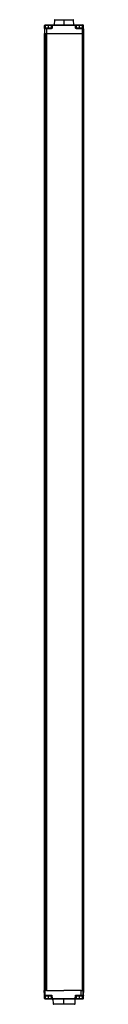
# Model space of a CAD drawing. Header units: millimetres. Extents: x 287 to 495, y 334 to 677.
# Tile 6 of 7: x 392 to 398, y 519 to 671. Entities that reach past the tile are written whole.
import ezdxf

# ---------------------------------------------------------------- set-up
doc = ezdxf.new("R2010")
doc.units = ezdxf.units.MM

msp = doc.modelspace()

# ---------------------------------------------------------------- linework, layer by layer
at = {"color": 7, "linetype": 'Continuous', "lineweight": 25}
for p, q in [((393.4895, 670.7628), (393.4766, 670.0218)), ((393.5495, 670.8218), (394.9641, 670.8218)), ((394.9636, 670.7628), (394.9635, 670.0218)), ((394.9641, 670.8218), (396.4036, 670.8218)), ((396.4766, 670.0218), (396.4636, 670.7628)), ((391.9661, 669.4235), (391.9531, 668.6818)), ((391.9531, 668.6818), (392.2505, 668.6818)), ((391.9535, 520.6818), (391.9535, 668.6818)), ((392.256, 669.4235), (391.9661, 669.4235)), ((391.9766, 669.5807), (391.9826, 669.9235)), ((391.9821, 668.6818), (391.9821, 520.6818)), ((391.9821, 668.6818), (392.2215, 668.6818)), ((392.0664, 669.5218), (392.2982, 669.5218)), ((392.0817, 669.9235), (392.0757, 669.5807)), ((392.0757, 669.5807), (392.56, 669.5807)), ((392.5601, 669.9235), (392.0817, 669.9235)), ((392.0826, 670.0218), (392.5609, 670.0218)), ((392.2215, 520.6818), (392.2215, 668.6818)), ((392.256, 669.4235), (392.2505, 668.6818)), ((392.2505, 668.6818), (397.8103, 668.6818)), ((392.9829, 669.4235), (392.256, 669.4235)), ((392.2919, 668.6818), (392.2919, 520.6818)), ((392.2919, 668.6818), (397.8103, 668.6818)), ((392.2982, 669.5218), (392.9838, 669.5218)), ((392.56, 669.5807), (392.5601, 669.9235)), ((392.5609, 670.0218), (393.1498, 670.0218)), ((393.0438, 669.5807), (393.0498, 669.9235)), ((393.1489, 669.9235), (393.1429, 669.5807)), ((396.7522, 669.9235), (393.1489, 669.9235)), ((393.1498, 670.0218), (396.7531, 670.0218)), ((396.7582, 669.5807), (396.7522, 669.9235)), ((396.7531, 670.0218), (396.7573, 670.0218)), ((396.7573, 670.0218), (397.3607, 670.0218)), ((396.8531, 669.9235), (396.859, 669.5807)), ((396.8573, 669.9235), (396.8531, 669.9235)), ((396.8632, 669.5807), (396.8573, 669.9235)), ((397.3599, 669.9235), (396.8573, 669.9235)), ((396.859, 669.5807), (396.8632, 669.5807)), ((396.8632, 669.5807), (397.3598, 669.5807)), ((397.8104, 669.4235), (396.9181, 669.4235)), ((396.919, 669.5218), (397.8113, 669.5218)), ((397.3598, 669.5807), (397.3599, 669.9235)), ((397.3598, 669.5807), (397.8441, 669.5807)), ((397.8382, 669.9235), (397.3599, 669.9235)), ((397.3607, 670.0218), (397.8391, 670.0218)), ((397.8104, 669.4235), (397.8103, 668.6818)), ((397.8103, 668.6818), (397.9515, 668.6818)), ((397.8103, 668.6818), (397.8103, 520.6818)), ((397.9385, 669.4235), (397.8104, 669.4235)), ((397.8113, 669.5218), (397.8386, 669.5218)), ((397.8441, 669.5807), (397.8382, 669.9235)), ((397.8386, 669.5218), (397.8463, 669.5218)), ((397.8391, 670.0218), (397.8466, 670.0218)), ((397.8466, 670.0218), (397.863, 670.0218)), ((397.863, 670.0218), (397.8705, 670.0218)), ((397.9385, 669.4235), (397.9515, 668.6818)), ((397.9463, 669.4235), (397.9385, 669.4235)), ((397.9391, 669.9235), (397.945, 669.5807)), ((397.9471, 669.9235), (397.9391, 669.9235)), ((397.9688, 668.6818), (397.9471, 669.9243)), ((397.9471, 669.9235), (397.9688, 668.6818)), ((397.9515, 668.6818), (397.9688, 668.6818)), ((397.9515, 668.6818), (397.9515, 520.6818)), ((397.9515, 668.6818), (397.9567, 668.6818)), ((397.9567, 668.6818), (397.9567, 520.6818)), ((397.9572, 668.6818), (397.9572, 520.6818)), ((397.9572, 668.6818), (397.9632, 668.6818)), ((397.9625, 669.9235), (397.9841, 668.6818)), ((397.9705, 669.9235), (397.9625, 669.9235)), ((397.9632, 668.6818), (397.9632, 520.6818)), ((397.9637, 668.6818), (397.9637, 520.6818)), ((397.9637, 668.6818), (397.9688, 668.6818)), ((397.9688, 668.6818), (397.9841, 668.6818)), ((397.9688, 668.6818), (397.9688, 520.6818)), ((397.9765, 669.5807), (397.9705, 669.9235)), ((397.9885, 669.4235), (397.9807, 669.4235)), ((397.9841, 668.6818), (398.0014, 668.6818)), ((397.9841, 668.6818), (397.9841, 520.6818)), ((397.9841, 668.6818), (397.9892, 668.6818)), ((397.9885, 669.4235), (398.0014, 668.6818)), ((397.9892, 668.6818), (397.9892, 520.6818)), ((397.9897, 668.6818), (397.9897, 520.6818)), ((397.9897, 668.6818), (397.9956, 668.6818)), ((397.9956, 668.6818), (397.9956, 520.6818)), ((397.9962, 668.6818), (397.9962, 520.6818)), ((397.9962, 668.6818), (398.0014, 668.6818)), ((398.0014, 668.6818), (398.0014, 520.6818)), ((391.94, 519.94), (391.9271, 520.6818)), ((392.0646, 520.6818), (391.9271, 520.6818)), ((391.94, 519.94), (392.0649, 519.94)), ((391.9672, 519.44), (391.9594, 519.8826)), ((392.0666, 519.8418), (392.04, 519.8418)), ((392.5436, 519.7828), (392.0594, 519.7828)), ((392.0594, 519.7828), (392.0655, 519.44)), ((392.0649, 519.94), (392.0646, 520.6818)), ((392.2275, 520.6818), (392.0646, 520.6818)), ((392.0649, 519.94), (393.1142, 519.94)), ((392.0655, 519.44), (392.5437, 519.44)), ((392.9588, 519.8418), (392.0666, 519.8418)), ((392.5455, 519.3418), (392.0672, 519.3418)), ((392.2919, 520.6818), (392.2275, 520.6818)), ((392.2919, 520.6818), (394.9373, 520.6818)), ((392.5436, 519.7828), (392.5437, 519.44)), ((393.1249, 519.3418), (392.5455, 519.3418)), ((393.0249, 519.44), (393.0188, 519.7828)), ((393.1142, 519.94), (393.1231, 519.44)), ((393.1231, 519.44), (396.726, 519.44)), ((396.7278, 519.3418), (393.1249, 519.3418)), ((393.2626, 519.3418), (393.2755, 518.6007)), ((397.6238, 520.6818), (394.9373, 520.6818)), ((394.9469, 518.6007), (394.9466, 519.3418)), ((396.6776, 518.6007), (396.6906, 519.3418)), ((396.726, 519.44), (396.7346, 519.94)), ((396.7361, 519.3418), (396.7278, 519.3418)), ((396.7346, 519.94), (397.6187, 519.94)), ((397.3448, 519.3418), (396.7361, 519.3418)), ((396.8336, 519.7828), (396.8278, 519.44)), ((396.8278, 519.44), (396.8361, 519.44)), ((396.8421, 519.7828), (396.8336, 519.7828)), ((396.8421, 519.7828), (396.8361, 519.44)), ((396.8361, 519.44), (397.343, 519.44)), ((397.3429, 519.7828), (396.8421, 519.7828)), ((397.579, 519.8418), (396.8935, 519.8418)), ((397.3429, 519.7828), (397.343, 519.44)), ((397.8272, 519.7828), (397.3429, 519.7828)), ((397.343, 519.44), (397.8213, 519.44)), ((397.823, 519.3418), (397.3448, 519.3418)), ((397.8169, 519.8418), (397.579, 519.8418)), ((397.6187, 519.94), (397.6238, 520.6818)), ((397.6187, 519.94), (397.9161, 519.94)), ((397.6479, 520.6818), (397.6238, 520.6818)), ((397.6479, 520.6818), (397.8103, 520.6818)), ((397.8103, 520.6818), (397.9515, 520.6818)), ((397.8288, 519.8418), (397.8169, 519.8418)), ((397.8213, 519.44), (397.8272, 519.7828)), ((397.8859, 519.3418), (397.823, 519.3418)), ((397.9161, 519.94), (397.929, 520.6818)), ((397.9161, 519.94), (397.9316, 519.94)), ((397.9316, 519.94), (397.923, 519.44)), ((397.923, 519.44), (397.9859, 519.44)), ((397.9515, 520.6818), (397.9567, 520.6818)), ((397.9567, 520.6818), (397.9572, 520.6818)), ((397.9572, 520.6818), (397.9632, 520.6818)), ((397.9632, 520.6818), (397.9637, 520.6818)), ((397.9637, 520.6818), (397.9688, 520.6818)), ((398.0232, 520.6818), (397.9688, 520.6818)), ((397.9859, 519.44), (397.9948, 519.94)), ((397.9948, 519.94), (398.0102, 519.94)), ((398.0102, 519.94), (398.0232, 520.6818)), ((394.9479, 518.5418), (393.3355, 518.5418)), ((396.6176, 518.5418), (394.9479, 518.5418))]:
    msp.add_line(p, q, dxfattribs=at)
at = {"color": 8, "linetype": 'Continuous', "lineweight": 25}
for p, q in [((394.9636, 670.7628), (393.4895, 670.7628)), ((396.4636, 670.7628), (394.9636, 670.7628)), ((392.56, 669.5807), (393.0438, 669.5807)), ((393.0498, 669.9235), (392.5601, 669.9235)), ((393.0188, 519.7828), (392.5436, 519.7828)), ((392.5437, 519.44), (393.0249, 519.44)), ((393.2755, 518.6007), (394.9469, 518.6007)), ((394.9469, 518.6007), (396.6776, 518.6007))]:
    msp.add_line(p, q, dxfattribs=at)
at = {"color": 7, "linetype": 'Continuous', "lineweight": 25}
for centre, radius, start, end in [((393.5495, 670.7618), 0.06, 90, 179), ((396.6426, 670.7774), 1.6791, 178.485319, 180.497113), ((396.4036, 670.7618), 0.06, 1, 90), ((392.0261, 668.1815), 1.4001, 87.971639, 92.028361), ((392.0826, 669.9218), 0.1, 90.001065, 179.001116), ((392.0322, 668.5243), 1.4001, 87.971639, 92.028361), ((394.8802, 669.9478), 2.7985, 178.485319, 180.497113), ((390.8809, 669.5661), 1.6791, 358.485319, 0.497113), ((395.3585, 669.9478), 2.7985, 178.485319, 180.497113), ((395.7813, 669.4478), 2.7985, 178.485319, 180.497113), ((393.0933, 668.1815), 1.4001, 87.971639, 92.028361), ((393.1498, 669.9218), 0.1, 90.001065, 179.001116), ((393.0994, 668.5243), 1.4001, 87.971639, 92.028361), ((395.9473, 669.9478), 2.7985, 178.485319, 180.497113), ((399.5507, 669.9478), 2.7985, 178.485319, 180.497113), ((396.8027, 668.4572), 1.4672, 88.030373, 91.969627), ((396.7531, 669.9218), 0.1, 0.998884, 89.998935), ((396.7573, 669.9218), 0.1, 0.998884, 89.998935), ((396.8086, 668.1144), 1.4672, 88.030373, 91.969627), ((396.9232, 669.5818), 0.06, 180.998884, 269.998935), ((399.7165, 669.4478), 2.7985, 178.485319, 180.497113), ((395.6808, 669.5661), 1.6791, 358.485319, 0.497113), ((400.1583, 669.9478), 2.7985, 178.485319, 180.497113), ((400.6088, 669.4478), 2.7985, 178.485319, 180.497113), ((400.6366, 669.9478), 2.7985, 178.485319, 180.497113), ((397.8886, 668.4572), 1.4672, 88.030373, 91.969627), ((397.8386, 669.4218), 0.1, 0.998884, 89.998935), ((397.8391, 669.9218), 0.1, 0.998884, 89.998935), ((397.8946, 668.1144), 1.4672, 88.030373, 91.969627), ((397.8463, 669.4218), 0.1, 0.998884, 89.998935), ((397.8705, 669.9218), 0.1, 0.998884, 89.998935), ((397.8885, 669.4218), 0.1, 0.999666, 47.211771), ((392.04, 519.9418), 0.1, 180.995536, 269.995738), ((392.0164, 520.8057), 1.3665, 267.940363, 272.059637), ((392.0672, 519.4418), 0.1, 180.995536, 269.995738), ((391.6328, 519.7974), 0.4251, 358.039335, 5.994313), ((391.2192, 519.7974), 0.8403, 359.006832, 3.028065), ((393.4651, 519.9157), 1.4005, 179.006832, 183.028065), ((393.4657, 519.4157), 1.4005, 179.006832, 183.028065), ((391.7035, 519.7974), 0.8403, 359.006832, 3.028065), ((393.944, 519.4157), 1.4005, 179.006832, 183.028065), ((392.9588, 519.7818), 0.06, 1.016996, 89.999999), ((393.074, 520.8057), 1.3665, 267.940363, 272.059637), ((393.1249, 519.4418), 0.1, 180.995536, 269.995738), ((394.5234, 519.4157), 1.4005, 179.006832, 183.028065), ((398.1263, 519.4157), 1.4005, 179.006832, 183.028065), ((396.7769, 520.9399), 1.5007, 268.057975, 271.942025), ((396.7278, 519.4418), 0.1, 270.004262, 359.004464), ((396.7361, 519.4418), 0.1, 270.004262, 359.004464), ((396.8936, 519.7818), 0.06, 90.016751, 179.000554), ((396.8936, 519.7818), 0.06, 90.004262, 179.004464), ((396.9021, 519.7818), 0.06, 90.004262, 179.004464), ((396.5027, 519.7974), 0.8403, 359.006832, 3.028065), ((398.7433, 519.4157), 1.4005, 179.006832, 183.028065), ((399.2215, 519.4157), 1.4005, 179.006832, 183.028065), ((397.8721, 520.9399), 1.5007, 268.057975, 271.942025), ((397.823, 519.4418), 0.1, 270.004262, 359.004464), ((396.987, 519.7974), 0.8403, 359.006832, 3.028065), ((349.7396, 519.7974), 48.0893, 359.98265, 0.052868), ((397.8859, 519.4418), 0.1, 270.004262, 359.004464), ((393.3355, 518.6018), 0.06, 181, 270), ((395.787, 518.5861), 0.8403, 179.006832, 183.028065), ((396.6176, 518.6018), 0.06, 270, 359)]:
    msp.add_arc(centre, radius, start, end, dxfattribs=at)
for points, knots in [([(391.9661, 669.4235), (391.967, 669.4327), (391.9689, 669.4518), (391.9821, 669.4786), (392.0038, 669.5021), (392.0331, 669.5186), (392.0556, 669.5207), (392.0664, 669.5218)], [0, 0, 0, 0, 0.17022387, 0.35560853, 0.55105565, 0.78235362, 1, 1, 1, 1]), ([(391.9782, 669.581), (391.978, 669.57), (391.9778, 669.549), (391.9784, 669.5229), (391.9807, 669.5088), (391.9837, 669.5032), (391.9858, 669.5025), (391.9866, 669.5022)], [0, 0, 0, 0, 0.29653955, 0.56720312, 0.81401887, 0.93171486, 1, 1, 1, 1]), ([(392.0757, 669.5807), (392.0755, 669.5759), (392.075, 669.5666), (392.0744, 669.5539), (392.0739, 669.5432), (392.0733, 669.5323), (392.0727, 669.5235), (392.0725, 669.5223), (392.0724, 669.5218)], [0, 0, 0, 0, 0.15422199, 0.30015592, 0.4377981, 0.56714559, 0.79999033, 1, 1, 1, 1]), ([(392.256, 669.4235), (392.2563, 669.4327), (392.2571, 669.4518), (392.2627, 669.4786), (392.2719, 669.5021), (392.2842, 669.5186), (392.2937, 669.5207), (392.2982, 669.5218)], [0, 0, 0, 0, 0.17022387, 0.35560853, 0.55105565, 0.78235362, 1, 1, 1, 1]), ([(393.1429, 669.5807), (393.1397, 669.5583), (393.1332, 669.5118), (393.0899, 669.4592), (393.0365, 669.4286), (393.0003, 669.4252), (392.9829, 669.4235)], [0, 0, 0, 0, 0.27050053, 0.56239653, 0.78953113, 1, 1, 1, 1]), ([(392.9838, 669.5218), (392.99, 669.5223), (393.0034, 669.5235), (393.0191, 669.5323), (393.0303, 669.5432), (393.0374, 669.5539), (393.0425, 669.5666), (393.0433, 669.5759), (393.0438, 669.5807)], [0, 0, 0, 0, 0.20000967, 0.43285441, 0.5622019, 0.69984408, 0.84577801, 1, 1, 1, 1]), ([(396.9181, 669.4235), (396.8957, 669.4263), (396.849, 669.432), (396.7957, 669.4744), (396.7642, 669.5272), (396.7601, 669.5633), (396.7582, 669.5807)], [0, 0, 0, 0, 0.27046334, 0.56234812, 0.78950086, 1, 1, 1, 1]), ([(396.859, 669.5807), (396.8594, 669.5759), (396.8602, 669.5666), (396.8653, 669.5539), (396.8725, 669.5432), (396.8836, 669.5323), (396.8993, 669.5235), (396.9128, 669.5223), (396.919, 669.5218)], [0, 0, 0, 0, 0.154221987, 0.300155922, 0.437798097, 0.567145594, 0.799990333, 1, 1, 1, 1]), ([(397.8463, 669.5218), (397.8464, 669.5223), (397.8464, 669.5235), (397.8461, 669.5323), (397.8457, 669.5432), (397.8453, 669.5539), (397.8448, 669.5666), (397.8443, 669.5759), (397.8441, 669.5807)], [0, 0, 0, 0, 0.20000967, 0.43285441, 0.5622019, 0.69984408, 0.84577801, 1, 1, 1, 1]), ([(397.8466, 670.0218), (397.8586, 670.0205), (397.8827, 670.0181), (397.9102, 670.001), (397.9279, 669.9817), (397.9384, 669.9641), (397.9454, 669.9446), (397.9465, 669.9304), (397.9471, 669.9235)], [0, 0, 0, 0, 0.24970918, 0.49917035, 0.62960492, 0.74969468, 0.87693464, 1, 1, 1, 1]), ([(397.9625, 669.9235), (397.9619, 669.9304), (397.9608, 669.9446), (397.9538, 669.9641), (397.9435, 669.9817), (397.926, 670.001), (397.8987, 670.0181), (397.8749, 670.0205), (397.863, 670.0218)], [0, 0, 0, 0, 0.12308818, 0.2503056, 0.37044437, 0.50082983, 0.75029091, 1, 1, 1, 1]), ([(397.945, 669.5807), (397.9453, 669.5583), (397.9461, 669.5118), (397.9466, 669.4592), (397.9467, 669.4286), (397.9465, 669.4252), (397.9463, 669.4235)], [0, 0, 0, 0, 0.27050053, 0.56239653, 0.78953113, 1, 1, 1, 1]), ([(397.9625, 669.4989), (397.9633, 669.4991), (397.9675, 669.4999), (397.9708, 669.513), (397.9741, 669.5401), (397.9746, 669.5666), (397.975, 669.581)], [0, 0, 0, 0, 0.06717912, 0.32402498, 0.63236776, 1, 1, 1, 1]), ([(397.9807, 669.4235), (397.9804, 669.4263), (397.9799, 669.432), (397.9787, 669.4744), (397.9775, 669.5272), (397.9769, 669.5633), (397.9765, 669.5807)], [0, 0, 0, 0, 0.27046334, 0.56234812, 0.78950086, 1, 1, 1, 1]), ([(392.0594, 519.7828), (392.0591, 519.7828), (392.0585, 519.7828), (392.0579, 519.7828), (392.0577, 519.7828)], [0, 0, 0, 0, 0.56000165, 1, 1, 1, 1]), ([(392.9588, 519.8418), (392.9594, 519.8421), (392.9607, 519.8429), (392.9701, 519.8487), (392.9847, 519.8579), (393.0131, 519.8758), (393.0572, 519.9037), (393.0951, 519.9278), (393.1142, 519.94)], [0, 0, 0, 0, 0.08249989, 0.17311897, 0.28065284, 0.40868675, 0.70014416, 1, 1, 1, 1]), ([(393.1142, 519.94), (393.1024, 519.9206), (393.079, 519.8823), (393.0519, 519.8377), (393.0344, 519.809), (393.0255, 519.7942), (393.0199, 519.7848), (393.0191, 519.7835), (393.0188, 519.7828)], [0, 0, 0, 0, 0.299855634, 0.591312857, 0.719318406, 0.82688043, 0.91749004, 1, 1, 1, 1]), ([(396.7346, 519.94), (396.7539, 519.9278), (396.7918, 519.9037), (396.8366, 519.8758), (396.8657, 519.8579), (396.881, 519.8487), (396.8909, 519.8429), (396.8927, 519.8421), (396.8935, 519.8418)], [0, 0, 0, 0, 0.29985563, 0.59131286, 0.71931841, 0.82688043, 0.91749004, 1, 1, 1, 1]), ([(396.8336, 519.7828), (396.833, 519.7835), (396.8318, 519.7848), (396.8255, 519.7942), (396.816, 519.809), (396.7978, 519.8377), (396.77, 519.8823), (396.7465, 519.9206), (396.7346, 519.94)], [0, 0, 0, 0, 0.08249989, 0.17311897, 0.28065284, 0.40868675, 0.70014416, 1, 1, 1, 1]), ([(396.8336, 519.7828), (396.8336, 519.7828), (396.8336, 519.7828), (396.8336, 519.7828), (396.8336, 519.7828)], [0, 0, 0, 0, 0.56000165, 1, 1, 1, 1]), ([(397.579, 519.8418), (397.5845, 519.8435), (397.5959, 519.8469), (397.6092, 519.873), (397.6171, 519.9063), (397.6182, 519.9291), (397.6187, 519.94)], [0, 0, 0, 0, 0.28001435, 0.5749705, 0.79748175, 1, 1, 1, 1]), ([(397.8169, 519.8418), (397.8308, 519.8435), (397.8592, 519.8469), (397.8924, 519.873), (397.9123, 519.9063), (397.9149, 519.9291), (397.9161, 519.94)], [0, 0, 0, 0, 0.28001435, 0.5749705, 0.79748175, 1, 1, 1, 1]), ([(397.8289, 519.7828), (397.8285, 519.7828), (397.828, 519.7828), (397.8274, 519.7828), (397.8272, 519.7828)], [0, 0, 0, 0, 0.559998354, 1, 1, 1, 1]), ([(397.8288, 519.8418), (397.8351, 519.8421), (397.8483, 519.8429), (397.8672, 519.8487), (397.885, 519.8579), (397.9073, 519.8758), (397.9262, 519.9037), (397.9298, 519.9278), (397.9316, 519.94)], [0, 0, 0, 0, 0.08249989, 0.17311897, 0.28065284, 0.40868675, 0.70014416, 1, 1, 1, 1]), ([(397.9316, 519.94), (397.9298, 519.9206), (397.9262, 519.8823), (397.9073, 519.8377), (397.8851, 519.809), (397.8672, 519.7942), (397.8483, 519.7848), (397.8351, 519.7835), (397.8289, 519.7828)], [0, 0, 0, 0, 0.29985563, 0.59131286, 0.71931841, 0.82688043, 0.91749004, 1, 1, 1, 1]), ([(398.0102, 519.94), (398.0094, 519.9308), (398.0077, 519.9119), (397.9985, 519.8957), (397.9938, 519.8874)], [0, 0, 0, 0, 0.488973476, 1, 1, 1, 1])]:
    msp.add_open_spline(points, degree=3, knots=knots, dxfattribs=at)
at = {"color": 8, "linetype": 'Continuous', "lineweight": 25}
msp.add_open_spline([(392.0577, 519.7828), (392.0514, 519.7835), (392.0383, 519.7848), (392.0196, 519.7942), (392.0021, 519.8091), (391.9826, 519.8341), (391.9752, 519.8564), (391.9705, 519.8706)], degree=3, knots=[0, 0, 0, 0, 0.12958845, 0.27193031, 0.44084144, 0.64195341, 1, 1, 1, 1], dxfattribs=at)

doc.saveas('drawing.dxf')
